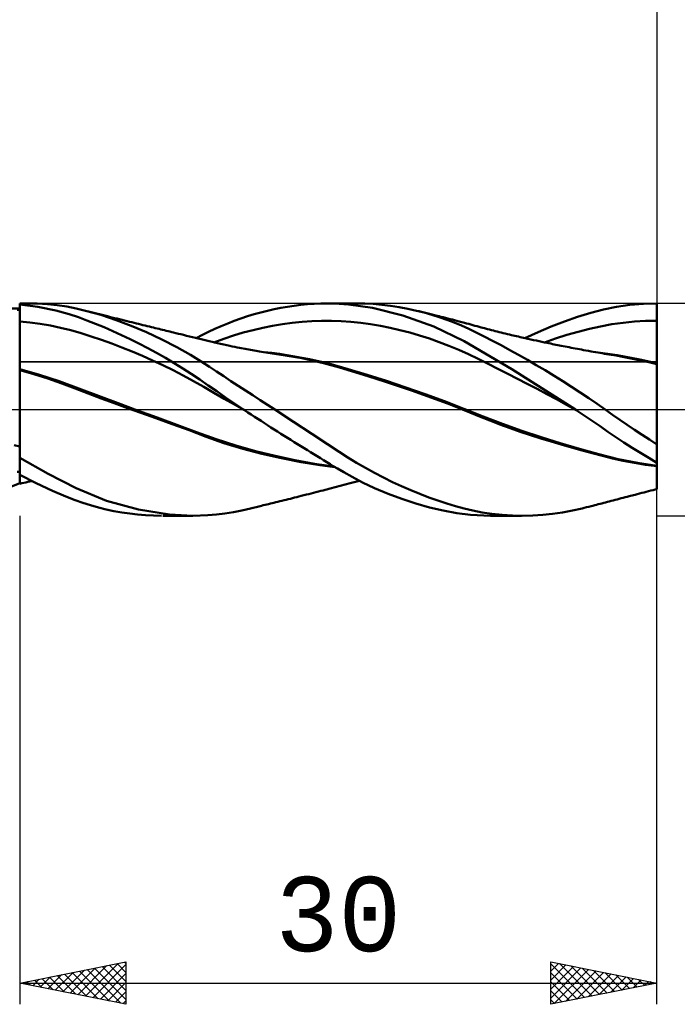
# Model space of a CAD drawing. Header units: millimetres. Extents: x -57 to 91, y -39 to 42.
# Tile 3 of 6: x 10 to 41, y -28 to 18. Entities that reach past the tile are written whole.
import ezdxf
from ezdxf.enums import TextEntityAlignment as Align

# ---------------------------------------------------------------- set-up
doc = ezdxf.new("R2010")
doc.units = ezdxf.units.MM
doc.header["$LTSCALE"] = 4.8
doc.linetypes.add('LONGDASH_DASH', pattern=[0.85, 0.4, -0.2, 0.05, -0.2])
for name, color, linetype in [('1', 4, 'CONTINUOUS'), ('2', 7, 'CONTINUOUS'), ('4', 2, 'LONGDASH_DASH'), ('CUT', 1, 'CONTINUOUS'), ('NOCUT', 7, 'CONTINUOUS'), ('SK2', 7, 'CONTINUOUS'), ('SK4', 2, 'LONGDASH_DASH')]:
    doc.layers.add(name, color=color, linetype=linetype)
doc.styles.get("Standard").update_dxf_attribs({"font": 'Monospac821 BT'})

msp = doc.modelspace()

# ---------------------------------------------------------------- linework, layer by layer
at = {"layer": '1', "color": 4, "linetype": 'CONTINUOUS', "lineweight": 50}
for p, q in [((0.433, 4.75), (10, 4.75)), ((9.888, 4.702), (10, 4.702)), ((10, 5), (10.397, 5)), ((10, 1.718), (10, 5)), ((10.86, 4.84), (10, 4.951)), ((10, 4.831), (10, 4.946)), ((10, 4.831), (10, 4.946)), ((10.001, 4.717), (10, 4.831)), ((10.001, 4.717), (10, 4.831)), ((10.001, 4.602), (10.001, 4.717)), ((10.001, 4.602), (10.001, 4.717)), ((10.83, 4.992), (10.357, 5)), ((11.302, 4.963), (10.83, 4.992)), ((11.694, 4.668), (10.86, 4.84)), ((11.77, 4.915), (11.302, 4.963)), ((12.334, 4.488), (11.694, 4.668)), ((12.222, 4.846), (11.77, 4.915)), ((12.658, 4.76), (12.222, 4.846)), ((13.102, 4.654), (12.658, 4.76)), ((13.814, 4.454), (13.102, 4.654)), ((13.232, 4.621), (13.102, 4.654)), ((21.348, 4.57), (21.663, 4.649)), ((21.663, 4.649), (21.978, 4.721)), ((21.978, 4.721), (22.294, 4.784)), ((22.294, 4.784), (22.61, 4.84)), ((22.61, 4.84), (22.925, 4.888)), ((22.925, 4.888), (23.239, 4.927)), ((23.239, 4.927), (23.551, 4.958)), ((23.551, 4.958), (23.861, 4.981)), ((23.861, 4.981), (24.17, 4.995)), ((24.17, 4.995), (24.476, 5)), ((24.818, 4.995), (24.476, 5)), ((24.49, 5), (25.844, 5)), ((25.479, 4.951), (24.818, 4.995)), ((26.609, 4.784), (25.479, 4.951)), ((26.242, 4.993), (25.848, 5)), ((26.642, 4.971), (26.242, 4.993)), ((28.04, 4.428), (26.609, 4.784)), ((27.045, 4.935), (26.642, 4.971)), ((27.452, 4.886), (27.045, 4.935)), ((27.86, 4.822), (27.452, 4.886)), ((28.269, 4.745), (27.86, 4.822)), ((28.678, 4.655), (28.269, 4.745)), ((29.039, 4.564), (28.678, 4.655)), ((28.8, 4.626), (28.678, 4.655)), ((36.878, 4.552), (37.484, 4.71)), ((37.484, 4.71), (38.093, 4.836)), ((38.093, 4.836), (38.726, 4.928)), ((38.726, 4.928), (39.363, 4.982)), ((39.363, 4.982), (40, 5)), ((39.998, 4.532), (39.999, 4.648)), ((39.998, 4.532), (39.999, 4.648)), ((39.999, 4.763), (40, 4.879)), ((39.999, 4.763), (40, 4.879)), ((39.999, 4.648), (39.999, 4.763)), ((39.999, 4.648), (39.999, 4.763)), ((40, -3.745), (40, 5)), ((40, 4.879), (40, 4.995)), ((40, 4.879), (40, 4.995)), ((10.002, 4.487), (10.001, 4.602)), ((10.002, 4.487), (10.001, 4.602)), ((10.002, 4.372), (10.002, 4.487)), ((10.002, 4.372), (10.002, 4.487)), ((10.003, 4.258), (10.002, 4.372)), ((10.003, 4.258), (10.002, 4.372)), ((10.003, 4.143), (10.003, 4.258)), ((10.003, 4.143), (10.003, 4.258)), ((12.764, 4.344), (12.334, 4.488)), ((13.165, 4.197), (12.764, 4.344)), ((13.569, 4.039), (13.165, 4.197)), ((13.361, 4.588), (13.232, 4.621)), ((13.491, 4.555), (13.361, 4.588)), ((13.62, 4.522), (13.491, 4.555)), ((13.75, 4.489), (13.62, 4.522)), ((13.879, 4.456), (13.75, 4.489)), ((14.534, 4.216), (13.814, 4.454)), ((14.009, 4.424), (13.879, 4.456)), ((14.138, 4.391), (14.009, 4.424)), ((14.227, 4.369), (14.138, 4.391)), ((14.345, 4.339), (14.227, 4.369)), ((14.463, 4.31), (14.345, 4.339)), ((14.581, 4.28), (14.463, 4.31)), ((15.255, 3.944), (14.534, 4.216)), ((14.7, 4.251), (14.581, 4.28)), ((14.818, 4.222), (14.7, 4.251)), ((14.936, 4.192), (14.818, 4.222)), ((15.054, 4.163), (14.936, 4.192)), ((19.793, 4.056), (20.102, 4.175)), ((20.102, 4.175), (20.412, 4.286)), ((20.412, 4.286), (20.724, 4.389)), ((20.724, 4.389), (21.035, 4.483)), ((21.035, 4.483), (21.348, 4.57)), ((23.751, 4.163), (24.212, 4.181)), ((24.212, 4.181), (24.673, 4.183)), ((25.134, 4.166), (24.673, 4.183)), ((29.491, 3.91), (28.04, 4.428)), ((28.922, 4.596), (28.8, 4.626)), ((29.044, 4.567), (28.922, 4.596)), ((29.397, 4.462), (29.039, 4.564)), ((29.167, 4.537), (29.044, 4.567)), ((29.289, 4.507), (29.167, 4.537)), ((29.411, 4.477), (29.289, 4.507)), ((29.753, 4.35), (29.397, 4.462)), ((29.533, 4.447), (29.411, 4.477)), ((29.655, 4.416), (29.533, 4.447)), ((29.742, 4.394), (29.655, 4.416)), ((29.829, 4.372), (29.742, 4.394)), ((30.104, 4.228), (29.753, 4.35)), ((29.937, 4.345), (29.829, 4.372)), ((30.044, 4.317), (29.937, 4.345)), ((30.152, 4.29), (30.044, 4.317)), ((30.453, 4.095), (30.104, 4.228)), ((30.26, 4.262), (30.152, 4.29)), ((30.367, 4.234), (30.26, 4.262)), ((30.475, 4.205), (30.367, 4.234)), ((30.583, 4.177), (30.475, 4.205)), ((30.69, 4.148), (30.583, 4.177)), ((35.644, 4.149), (36.264, 4.364)), ((36.264, 4.364), (36.878, 4.552)), ((38.938, 4.143), (39.467, 4.174)), ((39.467, 4.174), (39.997, 4.184)), ((39.996, 4.029), (39.997, 4.184)), ((39.997, 4.3), (39.998, 4.416)), ((39.997, 4.3), (39.998, 4.416)), ((39.997, 4.184), (39.997, 4.3)), ((39.997, 4.184), (39.997, 4.3)), ((39.998, 4.184), (39.997, 4.184)), ((39.997, 4.155), (39.997, 4.184)), ((39.997, 4.061), (39.997, 4.184)), ((39.998, 4.416), (39.998, 4.532)), ((39.998, 4.416), (39.998, 4.532)), ((39.998, 4.184), (39.999, 4.184)), ((39.998, 4.184), (39.998, 4.184)), ((40, 4.184), (39.999, 4.184)), ((39.999, 4.184), (39.999, 4.184)), ((10, 4.143), (10, 4.143)), ((10.001, 4.143), (10, 4.143)), ((10, 4.143), (10, 4.143)), ((10, 4.143), (10, 4.143)), ((10, 4.143), (10, 4.143)), ((10.001, 4.143), (10.001, 4.143)), ((10.001, 4.143), (10.001, 4.143)), ((10.002, 4.143), (10.001, 4.143)), ((10.001, 4.143), (10.001, 4.143)), ((10.001, 4.143), (10.001, 4.143)), ((10.001, 4.143), (10.001, 4.143)), ((10.001, 4.143), (10.001, 4.143)), ((10.001, 4.143), (10.001, 4.143)), ((10.001, 4.143), (10.001, 4.143)), ((10.001, 4.143), (10.001, 4.143)), ((10.002, 4.143), (10.002, 4.143)), ((10.002, 4.143), (10.002, 4.143)), ((10.002, 4.143), (10.002, 4.143)), ((10.003, 4.143), (10.002, 4.143)), ((10.002, 4.143), (10.002, 4.143)), ((10.002, 4.143), (10.002, 4.143)), ((10.002, 4.143), (10.002, 4.143)), ((10.002, 4.143), (10.002, 4.143)), ((10.002, 4.143), (10.002, 4.143)), ((10.002, 4.143), (10.002, 4.143)), ((10.004, 3.989), (10.003, 4.143)), ((10.004, 3.989), (10.003, 4.143)), ((10.484, 4.098), (10.003, 4.143)), ((10.003, 4.143), (10.003, 4.143)), ((10.003, 4.143), (10.003, 4.143)), ((10.003, 4.143), (10.003, 4.143)), ((10.003, 4.143), (10.003, 4.143)), ((10.003, 4.143), (10.003, 4.143)), ((10.004, 3.834), (10.004, 3.989)), ((10.004, 3.834), (10.004, 3.989)), ((10.005, 3.679), (10.004, 3.834)), ((10.005, 3.679), (10.004, 3.834)), ((10.965, 4.035), (10.484, 4.098)), ((11.447, 3.954), (10.965, 4.035)), ((11.928, 3.854), (11.447, 3.954)), ((12.409, 3.734), (11.928, 3.854)), ((12.89, 3.595), (12.409, 3.734)), ((13.976, 3.871), (13.569, 4.039)), ((14.383, 3.693), (13.976, 3.871)), ((15.172, 4.134), (15.054, 4.163)), ((15.281, 4.107), (15.172, 4.134)), ((15.972, 3.641), (15.255, 3.944)), ((15.39, 4.08), (15.281, 4.107)), ((15.492, 4.055), (15.39, 4.08)), ((15.594, 4.03), (15.492, 4.055)), ((15.696, 4.005), (15.594, 4.03)), ((15.798, 3.98), (15.696, 4.005)), ((15.901, 3.955), (15.798, 3.98)), ((16.003, 3.93), (15.901, 3.955)), ((16.105, 3.905), (16.003, 3.93)), ((16.207, 3.88), (16.105, 3.905)), ((16.295, 3.858), (16.207, 3.88)), ((16.383, 3.837), (16.295, 3.858)), ((16.471, 3.815), (16.383, 3.837)), ((16.559, 3.794), (16.471, 3.815)), ((16.645, 3.773), (16.559, 3.794)), ((16.73, 3.752), (16.645, 3.773)), ((16.815, 3.731), (16.73, 3.752)), ((16.901, 3.71), (16.815, 3.731)), ((16.986, 3.689), (16.901, 3.71)), ((18.891, 3.656), (19.182, 3.794)), ((19.182, 3.794), (19.485, 3.929)), ((19.485, 3.929), (19.793, 4.056)), ((20.524, 3.622), (20.985, 3.742)), ((20.985, 3.742), (21.446, 3.848)), ((21.446, 3.848), (21.907, 3.94)), ((21.907, 3.94), (22.368, 4.017)), ((22.368, 4.017), (22.829, 4.081)), ((22.829, 4.081), (23.29, 4.129)), ((23.29, 4.129), (23.751, 4.163)), ((25.595, 4.132), (25.134, 4.166)), ((26.057, 4.082), (25.595, 4.132)), ((26.518, 4.017), (26.057, 4.082)), ((26.979, 3.938), (26.518, 4.017)), ((27.44, 3.845), (26.979, 3.938)), ((27.901, 3.739), (27.44, 3.845)), ((28.362, 3.62), (27.901, 3.739)), ((30.93, 3.225), (29.491, 3.91)), ((30.799, 3.951), (30.453, 4.095)), ((30.815, 4.115), (30.69, 4.148)), ((31.143, 3.796), (30.799, 3.951)), ((30.939, 4.081), (30.815, 4.115)), ((31.038, 4.054), (30.939, 4.081)), ((31.136, 4.028), (31.038, 4.054)), ((31.234, 4.001), (31.136, 4.028)), ((31.493, 3.628), (31.143, 3.796)), ((31.332, 3.974), (31.234, 4.001)), ((31.43, 3.947), (31.332, 3.974)), ((31.528, 3.92), (31.43, 3.947)), ((31.627, 3.894), (31.528, 3.92)), ((31.725, 3.867), (31.627, 3.894)), ((31.873, 3.828), (31.725, 3.867)), ((32.021, 3.789), (31.873, 3.828)), ((32.113, 3.766), (32.021, 3.789)), ((32.205, 3.742), (32.113, 3.766)), ((32.298, 3.718), (32.205, 3.742)), ((32.39, 3.695), (32.298, 3.718)), ((34.404, 3.648), (35.023, 3.91)), ((35.023, 3.91), (35.644, 4.149)), ((36.289, 3.661), (36.819, 3.797)), ((36.819, 3.797), (37.348, 3.915)), ((37.348, 3.915), (37.878, 4.015)), ((37.878, 4.015), (38.408, 4.09)), ((38.408, 4.09), (38.938, 4.143)), ((39.995, 3.723), (39.996, 3.875)), ((39.995, 3.697), (39.996, 3.817)), ((39.995, 3.574), (39.995, 3.723)), ((39.996, 3.939), (39.997, 4.061)), ((39.996, 4.001), (39.997, 4.061)), ((39.996, 3.875), (39.996, 4.029)), ((39.996, 3.926), (39.996, 4.001)), ((39.996, 3.817), (39.996, 3.939)), ((39.997, 4.125), (39.997, 4.155)), ((39.997, 4.095), (39.997, 4.125)), ((39.997, 4.061), (39.997, 4.095)), ((10.005, 3.526), (10.005, 3.679)), ((10.005, 3.525), (10.005, 3.679)), ((10.006, 3.374), (10.005, 3.526)), ((10.006, 3.373), (10.005, 3.525)), ((10.006, 3.225), (10.006, 3.374)), ((10.006, 3.224), (10.006, 3.373)), ((13.371, 3.443), (12.89, 3.595)), ((13.853, 3.28), (13.371, 3.443)), ((14.334, 3.106), (13.853, 3.28)), ((14.792, 3.507), (14.383, 3.693)), ((15.202, 3.31), (14.792, 3.507)), ((15.616, 3.104), (15.202, 3.31)), ((16.687, 3.304), (15.972, 3.641)), ((17.398, 2.935), (16.687, 3.304)), ((17.071, 3.668), (16.986, 3.689)), ((17.156, 3.648), (17.071, 3.668)), ((17.242, 3.627), (17.156, 3.648)), ((17.357, 3.598), (17.242, 3.627)), ((17.473, 3.57), (17.357, 3.598)), ((17.588, 3.542), (17.473, 3.57)), ((17.704, 3.513), (17.588, 3.542)), ((17.847, 3.478), (17.704, 3.513)), ((17.99, 3.443), (17.847, 3.478)), ((18.133, 3.408), (17.99, 3.443)), ((18.277, 3.373), (18.133, 3.408)), ((18.407, 3.341), (18.277, 3.373)), ((18.314, 3.363), (18.604, 3.513)), ((18.537, 3.309), (18.407, 3.341)), ((18.667, 3.277), (18.537, 3.309)), ((18.604, 3.513), (18.891, 3.656)), ((18.798, 3.245), (18.667, 3.277)), ((19.141, 3.163), (19.602, 3.333)), ((19.602, 3.333), (20.063, 3.485)), ((20.063, 3.485), (20.524, 3.622)), ((28.823, 3.487), (28.362, 3.62)), ((29.284, 3.341), (28.823, 3.487)), ((29.745, 3.18), (29.284, 3.341)), ((31.863, 3.442), (31.493, 3.628)), ((32.258, 3.239), (31.863, 3.442)), ((32.482, 3.672), (32.39, 3.695)), ((32.575, 3.649), (32.482, 3.672)), ((32.667, 3.626), (32.575, 3.649)), ((32.759, 3.603), (32.667, 3.626)), ((32.857, 3.579), (32.759, 3.603)), ((32.956, 3.555), (32.857, 3.579)), ((33.054, 3.532), (32.956, 3.555)), ((33.152, 3.508), (33.054, 3.532)), ((33.232, 3.49), (33.152, 3.508)), ((33.312, 3.471), (33.232, 3.49)), ((33.393, 3.452), (33.312, 3.471)), ((33.473, 3.434), (33.393, 3.452)), ((33.553, 3.415), (33.473, 3.434)), ((33.633, 3.397), (33.553, 3.415)), ((33.713, 3.379), (33.633, 3.397)), ((33.793, 3.36), (33.713, 3.379)), ((33.786, 3.362), (34.404, 3.648)), ((33.925, 3.331), (33.793, 3.36)), ((34.057, 3.302), (33.925, 3.331)), ((34.189, 3.273), (34.057, 3.302)), ((34.321, 3.244), (34.189, 3.273)), ((34.7, 3.164), (35.229, 3.344)), ((35.229, 3.344), (35.759, 3.51)), ((35.759, 3.51), (36.289, 3.661)), ((39.993, 3.151), (39.994, 3.287)), ((39.994, 3.463), (39.995, 3.579)), ((39.994, 3.428), (39.995, 3.574)), ((39.994, 3.287), (39.994, 3.428)), ((39.995, 3.579), (39.995, 3.697)), ((10.007, 3.08), (10.006, 3.225)), ((10.007, 3.079), (10.006, 3.224)), ((10.007, 2.94), (10.007, 3.08)), ((10.007, 2.939), (10.007, 3.079)), ((10.007, 2.805), (10.007, 2.94)), ((10.007, 2.804), (10.007, 2.939)), ((10.008, 2.676), (10.007, 2.805)), ((10.008, 2.675), (10.007, 2.804)), ((14.815, 2.923), (14.334, 3.106)), ((15.296, 2.729), (14.815, 2.923)), ((16.03, 2.889), (15.616, 3.104)), ((16.444, 2.664), (16.03, 2.889)), ((18.033, 2.572), (17.398, 2.935)), ((18.926, 3.214), (18.798, 3.245)), ((19.054, 3.183), (18.926, 3.214)), ((19.183, 3.153), (19.054, 3.183)), ((19.311, 3.124), (19.183, 3.153)), ((19.457, 3.091), (19.311, 3.124)), ((19.603, 3.059), (19.457, 3.091)), ((19.75, 3.027), (19.603, 3.059)), ((19.896, 2.997), (19.75, 3.027)), ((20.008, 2.974), (19.896, 2.997)), ((20.121, 2.951), (20.008, 2.974)), ((20.233, 2.929), (20.121, 2.951)), ((20.345, 2.907), (20.233, 2.929)), ((20.432, 2.89), (20.345, 2.907)), ((20.52, 2.873), (20.432, 2.89)), ((20.607, 2.857), (20.52, 2.873)), ((20.694, 2.841), (20.607, 2.857)), ((20.781, 2.825), (20.694, 2.841)), ((20.868, 2.809), (20.781, 2.825)), ((20.956, 2.794), (20.868, 2.809)), ((21.043, 2.779), (20.956, 2.794)), ((30.206, 3.004), (29.745, 3.18)), ((30.667, 2.812), (30.206, 3.004)), ((31.128, 2.603), (30.667, 2.812)), ((33.165, 1.906), (30.93, 3.225)), ((32.663, 3.025), (32.258, 3.239)), ((33.072, 2.803), (32.663, 3.025)), ((33.486, 2.574), (33.072, 2.803)), ((34.447, 3.217), (34.321, 3.244)), ((34.574, 3.19), (34.447, 3.217)), ((34.701, 3.164), (34.574, 3.19)), ((34.828, 3.137), (34.701, 3.164)), ((34.911, 3.12), (34.828, 3.137)), ((34.995, 3.103), (34.911, 3.12)), ((35.078, 3.086), (34.995, 3.103)), ((35.161, 3.069), (35.078, 3.086)), ((35.245, 3.052), (35.161, 3.069)), ((35.328, 3.035), (35.245, 3.052)), ((35.411, 3.018), (35.328, 3.035)), ((35.495, 3.002), (35.411, 3.018)), ((35.587, 2.984), (35.495, 3.002)), ((35.679, 2.966), (35.587, 2.984)), ((35.77, 2.948), (35.679, 2.966)), ((35.862, 2.93), (35.77, 2.948)), ((35.96, 2.911), (35.862, 2.93)), ((36.058, 2.893), (35.96, 2.911)), ((36.155, 2.874), (36.058, 2.893)), ((36.253, 2.856), (36.155, 2.874)), ((36.351, 2.838), (36.253, 2.856)), ((36.448, 2.82), (36.351, 2.838)), ((36.546, 2.802), (36.448, 2.82)), ((36.644, 2.784), (36.546, 2.802)), ((36.77, 2.761), (36.644, 2.784)), ((39.992, 2.897), (39.993, 3.021)), ((39.992, 2.782), (39.992, 2.897)), ((39.992, 2.675), (39.992, 2.782)), ((39.993, 3.021), (39.993, 3.151)), ((10.008, 2.554), (10.008, 2.676)), ((10.008, 2.553), (10.008, 2.675)), ((10.008, 2.439), (10.008, 2.554)), ((10.008, 2.439), (10.008, 2.553)), ((10.009, 2.333), (10.008, 2.439)), ((10.009, 2.333), (10.008, 2.439)), ((10.009, 2.235), (10.009, 2.333)), ((10.009, 2.236), (10.009, 2.333)), ((15.777, 2.525), (15.296, 2.729)), ((16.259, 2.311), (15.777, 2.525)), ((16.857, 2.43), (16.444, 2.664)), ((17.267, 2.188), (16.857, 2.43)), ((18.543, 2.257), (18.033, 2.572)), ((21.127, 2.764), (21.043, 2.779)), ((21.211, 2.75), (21.127, 2.764)), ((21.295, 2.736), (21.211, 2.75)), ((21.379, 2.722), (21.295, 2.736)), ((21.482, 2.705), (21.379, 2.722)), ((21.584, 2.689), (21.482, 2.705)), ((21.87, 2.663), (21.516, 2.704)), ((21.686, 2.673), (21.584, 2.689)), ((21.788, 2.657), (21.686, 2.673)), ((21.89, 2.641), (21.788, 2.657)), ((22.224, 2.616), (21.87, 2.663)), ((21.992, 2.626), (21.89, 2.641)), ((22.095, 2.611), (21.992, 2.626)), ((22.197, 2.596), (22.095, 2.611)), ((23.279, 2.415), (22.197, 2.596)), ((22.577, 2.563), (22.224, 2.616)), ((22.931, 2.505), (22.577, 2.563)), ((23.285, 2.441), (22.931, 2.505)), ((24.304, 2.188), (23.279, 2.415)), ((23.639, 2.371), (23.285, 2.441)), ((24.547, 2.161), (23.639, 2.371)), ((31.589, 2.381), (31.128, 2.603)), ((32.05, 2.154), (31.589, 2.381)), ((33.902, 2.338), (33.486, 2.574)), ((34.32, 2.095), (33.902, 2.338)), ((36.897, 2.739), (36.77, 2.761)), ((37.002, 2.72), (36.897, 2.739)), ((37.107, 2.702), (37.002, 2.72)), ((37.212, 2.683), (37.107, 2.702)), ((37.458, 2.657), (37.126, 2.698)), ((37.316, 2.665), (37.212, 2.683)), ((37.421, 2.648), (37.316, 2.665)), ((37.526, 2.63), (37.421, 2.648)), ((37.791, 2.61), (37.458, 2.657)), ((37.631, 2.613), (37.526, 2.63)), ((37.736, 2.596), (37.631, 2.613)), ((38.086, 2.538), (37.736, 2.597)), ((38.123, 2.557), (37.791, 2.61)), ((38.462, 2.47), (38.086, 2.538)), ((38.456, 2.5), (38.123, 2.557)), ((38.788, 2.438), (38.456, 2.5)), ((38.845, 2.394), (38.462, 2.47)), ((39.121, 2.371), (38.788, 2.438)), ((39.228, 2.313), (38.845, 2.394)), ((39.266, 2.34), (39.121, 2.371)), ((39.411, 2.309), (39.266, 2.34)), ((39.991, 2.487), (39.992, 2.576)), ((39.991, 2.408), (39.991, 2.487)), ((39.991, 2.339), (39.991, 2.408)), ((39.991, 2.281), (39.991, 2.339)), ((39.992, 2.576), (39.992, 2.675)), ((10.001, 1.903), (10, 1.904)), ((10.001, 1.859), (10, 1.86)), ((10.003, 1.903), (10.001, 1.903)), ((10.003, 1.859), (10.001, 1.859)), ((10.005, 1.902), (10.003, 1.903)), ((10.004, 1.859), (10.003, 1.859)), ((10.005, 1.858), (10.004, 1.859)), ((10.007, 1.902), (10.005, 1.902)), ((10.007, 1.858), (10.005, 1.858)), ((10.008, 1.901), (10.007, 1.902)), ((10.008, 1.858), (10.007, 1.858)), ((10.008, 2.003), (10.009, 2.07)), ((10.008, 2.003), (10.009, 2.07)), ((10.008, 1.947), (10.008, 2.003)), ((10.008, 1.947), (10.008, 2.003)), ((10.008, 1.901), (10.008, 1.947)), ((10.008, 1.901), (10.008, 1.947)), ((10.932, 1.633), (10.008, 1.901)), ((10.008, 1.877), (10.008, 1.901)), ((10.008, 1.877), (10.008, 1.883)), ((10.008, 1.87), (10.008, 1.877)), ((10.008, 1.858), (10.008, 1.877)), ((10.666, 1.67), (10.008, 1.858)), ((10.008, 1.745), (10.008, 1.858)), ((10.008, 1.745), (10.008, 1.858)), ((10.009, 2.148), (10.009, 2.236)), ((10.009, 2.148), (10.009, 2.235)), ((10.009, 2.07), (10.009, 2.148)), ((10.009, 2.07), (10.009, 2.148)), ((16.74, 2.087), (16.259, 2.311)), ((17.221, 1.851), (16.74, 2.087)), ((17.674, 1.938), (17.267, 2.188)), ((18.077, 1.679), (17.674, 1.938)), ((18.929, 2.007), (18.543, 2.257)), ((19.265, 1.787), (18.929, 2.007)), ((25.056, 1.98), (24.304, 2.188)), ((25.456, 1.909), (24.547, 2.161)), ((25.621, 1.808), (25.056, 1.98)), ((26.364, 1.635), (25.456, 1.909)), ((32.511, 1.923), (32.05, 2.154)), ((32.972, 1.689), (32.511, 1.923)), ((36.161, -0.001), (33.165, 1.906)), ((34.738, 1.847), (34.32, 2.095)), ((39.61, 2.227), (39.228, 2.313)), ((39.557, 2.277), (39.411, 2.309)), ((39.702, 2.244), (39.557, 2.277)), ((39.992, 2.134), (39.61, 2.227)), ((39.847, 2.21), (39.702, 2.244)), ((39.992, 2.175), (39.847, 2.21)), ((39.992, 2.234), (39.991, 2.281)), ((39.992, 2.199), (39.992, 2.234)), ((39.992, 2.175), (39.992, 2.199)), ((39.996, 2.174), (39.992, 2.175)), ((39.992, 2.134), (39.992, 2.175)), ((39.992, 2.077), (39.992, 2.134)), ((39.992, 2.077), (39.992, 2.134)), ((39.993, 2.134), (39.992, 2.134)), ((39.993, 2.013), (39.992, 2.077)), ((39.993, 2.013), (39.992, 2.077)), ((39.995, 2.134), (39.993, 2.134)), ((39.993, 1.942), (39.993, 2.013)), ((39.993, 1.942), (39.993, 2.013)), ((39.993, 1.864), (39.993, 1.942)), ((39.993, 1.864), (39.993, 1.942)), ((39.993, 1.779), (39.993, 1.864)), ((39.993, 1.779), (39.993, 1.864)), ((39.996, 2.133), (39.995, 2.134)), ((39.997, 2.173), (39.996, 2.174)), ((39.997, 2.133), (39.996, 2.133)), ((39.999, 2.173), (39.997, 2.173)), ((39.999, 2.133), (39.997, 2.133)), ((40, 2.173), (39.999, 2.173)), ((40, 2.132), (39.999, 2.133)), ((10, 1.606), (10, 1.718)), ((10, 1.485), (10, 1.606)), ((10, 1.355), (10, 1.485)), ((10.006, 1.331), (10.007, 1.481)), ((10.006, 1.331), (10.007, 1.481)), ((10.007, 1.619), (10.008, 1.745)), ((10.007, 1.619), (10.008, 1.745)), ((10.007, 1.481), (10.007, 1.619)), ((10.007, 1.481), (10.007, 1.619)), ((11.329, 1.462), (10.666, 1.67)), ((11.856, 1.33), (10.932, 1.633)), ((11.989, 1.234), (11.329, 1.462)), ((17.702, 1.603), (17.221, 1.851)), ((18.183, 1.342), (17.702, 1.603)), ((18.478, 1.411), (18.077, 1.679)), ((18.872, 1.139), (18.478, 1.411)), ((19.604, 1.565), (19.265, 1.787)), ((19.946, 1.342), (19.604, 1.565)), ((26.18, 1.634), (25.621, 1.808)), ((26.741, 1.456), (26.18, 1.634)), ((27.273, 1.346), (26.364, 1.635)), ((27.308, 1.273), (26.741, 1.456)), ((33.433, 1.453), (32.972, 1.689)), ((33.894, 1.215), (33.433, 1.453)), ((35.155, 1.593), (34.738, 1.847)), ((35.571, 1.334), (35.155, 1.593)), ((39.994, 1.688), (39.993, 1.779)), ((39.994, 1.688), (39.993, 1.779)), ((39.994, 1.591), (39.994, 1.688)), ((39.994, 1.59), (39.994, 1.688)), ((39.994, 1.487), (39.994, 1.591)), ((39.994, 1.486), (39.994, 1.59)), ((39.995, 1.377), (39.994, 1.487)), ((39.995, 1.376), (39.994, 1.486)), ((10, 1.216), (10, 1.355)), ((10, 1.069), (10, 1.216)), ((10, 0.913), (10, 1.069)), ((10.005, 0.816), (10.006, 0.998)), ((10.005, 0.815), (10.006, 0.998)), ((10.006, 1.17), (10.006, 1.331)), ((10.006, 1.169), (10.006, 1.331)), ((10.006, 0.998), (10.006, 1.17)), ((10.006, 0.998), (10.006, 1.169)), ((12.78, 0.992), (11.856, 1.33)), ((12.615, 0.996), (11.989, 1.234)), ((13.224, 0.759), (12.615, 0.996)), ((13.705, 0.646), (12.78, 0.992)), ((18.665, 1.069), (18.183, 1.342)), ((19.146, 0.788), (18.665, 1.069)), ((19.273, 0.86), (18.872, 1.139)), ((20.288, 1.119), (19.946, 1.342)), ((20.632, 0.895), (20.288, 1.119)), ((28.182, 1.043), (27.273, 1.346)), ((27.878, 1.086), (27.308, 1.273)), ((28.446, 0.895), (27.878, 1.086)), ((29.09, 0.726), (28.182, 1.043)), ((34.355, 0.973), (33.894, 1.215)), ((34.816, 0.729), (34.355, 0.973)), ((35.983, 1.07), (35.571, 1.334)), ((36.391, 0.803), (35.983, 1.07)), ((39.995, 1.261), (39.995, 1.377)), ((39.995, 1.261), (39.995, 1.376)), ((39.995, 1.14), (39.995, 1.261)), ((39.995, 1.14), (39.995, 1.261)), ((39.995, 1.014), (39.995, 1.14)), ((39.995, 1.014), (39.995, 1.14)), ((39.996, 0.882), (39.995, 1.014)), ((39.996, 0.883), (39.995, 1.014)), ((10, 0.75), (10, 0.913)), ((10, 0.58), (10, 0.75)), ((10, 0.403), (10, 0.58)), ((10.004, 0.424), (10.005, 0.624)), ((10.004, 0.423), (10.005, 0.624)), ((10.005, 0.624), (10.005, 0.816)), ((10.005, 0.624), (10.005, 0.815)), ((13.839, 0.525), (13.224, 0.759)), ((14.629, 0.302), (13.705, 0.646)), ((14.455, 0.296), (13.839, 0.525)), ((19.627, 0.511), (19.146, 0.788)), ((19.693, 0.571), (19.273, 0.86)), ((20.108, 0.238), (19.627, 0.511)), ((20.117, 0.285), (19.693, 0.571)), ((20.976, 0.672), (20.632, 0.895)), ((21.319, 0.449), (20.976, 0.672)), ((29.009, 0.7), (28.446, 0.895)), ((29.576, 0.496), (29.009, 0.7)), ((29.998, 0.39), (29.09, 0.726)), ((30.142, 0.284), (29.576, 0.496)), ((35.277, 0.482), (34.816, 0.729)), ((35.738, 0.23), (35.277, 0.482)), ((36.793, 0.532), (36.391, 0.803)), ((37.18, 0.264), (36.793, 0.532)), ((39.996, 0.747), (39.996, 0.883)), ((39.996, 0.745), (39.996, 0.882)), ((39.996, 0.606), (39.996, 0.747)), ((39.996, 0.604), (39.996, 0.745)), ((39.997, 0.461), (39.996, 0.606)), ((39.997, 0.459), (39.996, 0.604)), ((10, 0.221), (10, 0.403)), ((10, 0.033), (10, 0.221)), ((10, -0.161), (10, 0.033)), ((10.003, -0.191), (10.004, 0)), ((10.004, 0.216), (10.004, 0.424)), ((10.004, 0.215), (10.004, 0.423)), ((10.004, 0), (10.004, 0.216)), ((10.004, 0), (10.004, 0.215)), ((15.068, 0.072), (14.455, 0.296)), ((15.553, -0.038), (14.629, 0.302)), ((15.701, -0.156), (15.068, 0.072)), ((20.59, -0.031), (20.108, 0.238)), ((20.543, 0), (20.117, 0.285)), ((20.551, -0.005), (20.543, 0)), ((21.664, 0.225), (21.319, 0.449)), ((22.011, 0), (21.664, 0.225)), ((30.906, 0.036), (29.998, 0.39)), ((30.694, 0.065), (30.142, 0.284)), ((31.183, -0.138), (30.694, 0.065)), ((31.815, -0.33), (30.906, 0.036)), ((36.199, -0.025), (35.738, 0.23)), ((37.557, 0), (37.18, 0.264)), ((39.997, 0.311), (39.997, 0.461)), ((39.997, 0.31), (39.997, 0.459)), ((39.997, 0.157), (39.997, 0.311)), ((39.997, 0.157), (39.997, 0.31)), ((39.998, 0), (39.997, 0.157)), ((39.998, 0), (39.997, 0.157)), ((39.998, -0.139), (39.998, 0)), ((10, -0.36), (10, -0.161)), ((10, -0.562), (10, -0.36)), ((10.002, -0.586), (10.003, -0.386)), ((10.002, -0.586), (10.003, -0.386)), ((10.003, -0.191), (10.004, 0)), ((10.003, -0.386), (10.003, -0.191)), ((10.003, -0.386), (10.003, -0.191)), ((16.478, -0.377), (15.553, -0.038)), ((16.407, -0.408), (15.701, -0.156)), ((17.171, -0.683), (16.407, -0.408)), ((17.402, -0.716), (16.478, -0.377)), ((20.559, -0.01), (20.551, -0.005)), ((20.566, -0.015), (20.559, -0.01)), ((20.574, -0.021), (20.566, -0.015)), ((20.582, -0.026), (20.574, -0.021)), ((20.59, -0.031), (20.582, -0.026)), ((20.744, -0.133), (20.59, -0.031)), ((20.898, -0.234), (20.744, -0.133)), ((21.052, -0.335), (20.898, -0.234)), ((21.207, -0.436), (21.052, -0.335)), ((21.362, -0.537), (21.207, -0.436)), ((22.887, -0.571), (22.011, 0)), ((31.652, -0.333), (31.183, -0.138)), ((32.126, -0.523), (31.652, -0.333)), ((32.724, -0.677), (31.815, -0.33)), ((36.168, -0.005), (36.161, -0.001)), ((36.174, -0.009), (36.168, -0.005)), ((36.18, -0.013), (36.174, -0.009)), ((36.187, -0.017), (36.18, -0.013)), ((36.193, -0.022), (36.187, -0.017)), ((36.199, -0.026), (36.193, -0.022)), ((36.576, -0.279), (36.199, -0.026)), ((36.95, -0.533), (36.576, -0.279)), ((37.901, -0.242), (37.557, 0)), ((38.248, -0.482), (37.901, -0.242)), ((39.998, -0.139), (39.998, 0)), ((39.998, -0.281), (39.998, -0.139)), ((39.998, -0.281), (39.998, -0.139)), ((39.998, -0.424), (39.998, -0.281)), ((39.998, -0.424), (39.998, -0.281)), ((39.998, -0.57), (39.998, -0.424)), ((39.998, -0.57), (39.998, -0.424)), ((10, -0.769), (10, -0.562)), ((10, -0.978), (10, -0.769)), ((10.002, -0.789), (10.002, -0.586)), ((10.002, -0.789), (10.002, -0.586)), ((10.002, -0.995), (10.002, -0.789)), ((10.002, -0.995), (10.002, -0.789)), ((17.974, -0.978), (17.171, -0.683)), ((18.326, -1.058), (17.402, -0.716)), ((21.517, -0.637), (21.362, -0.537)), ((21.673, -0.738), (21.517, -0.637)), ((21.829, -0.838), (21.673, -0.738)), ((21.986, -0.938), (21.829, -0.838)), ((23.751, -1.138), (22.887, -0.571)), ((32.602, -0.704), (32.126, -0.523)), ((33.081, -0.878), (32.602, -0.704)), ((33.632, -1.001), (32.724, -0.677)), ((33.563, -1.044), (33.081, -0.878)), ((37.32, -0.788), (36.95, -0.533)), ((37.687, -1.042), (37.32, -0.788)), ((38.596, -0.719), (38.248, -0.482)), ((38.947, -0.954), (38.596, -0.719)), ((39.999, -0.718), (39.998, -0.57)), ((39.999, -0.717), (39.998, -0.57)), ((39.999, -0.866), (39.999, -0.717)), ((39.999, -0.867), (39.999, -0.718)), ((39.999, -1.016), (39.999, -0.866)), ((39.999, -1.017), (39.999, -0.867)), ((10, -1.189), (10, -0.978)), ((10, -1.402), (10, -1.189)), ((10.001, -1.413), (10.002, -1.203)), ((10.001, -1.413), (10.002, -1.203)), ((10.002, -1.203), (10.002, -0.995)), ((10.002, -1.203), (10.002, -0.995)), ((18.78, -1.281), (17.974, -0.978)), ((19.25, -1.394), (18.326, -1.058)), ((19.614, -1.576), (18.78, -1.281)), ((22.142, -1.038), (21.986, -0.938)), ((22.298, -1.137), (22.142, -1.038)), ((22.455, -1.236), (22.298, -1.137)), ((22.611, -1.335), (22.455, -1.236)), ((22.767, -1.433), (22.611, -1.335)), ((24.485, -1.626), (23.751, -1.138)), ((34.048, -1.205), (33.563, -1.044)), ((34.541, -1.304), (33.632, -1.001)), ((34.532, -1.358), (34.048, -1.205)), ((35.013, -1.505), (34.532, -1.358)), ((35.45, -1.588), (34.541, -1.304)), ((38.061, -1.296), (37.687, -1.042)), ((38.446, -1.551), (38.061, -1.296)), ((39.298, -1.186), (38.947, -0.954)), ((39.649, -1.414), (39.298, -1.186)), ((39.999, -1.168), (39.999, -1.016)), ((39.999, -1.168), (39.999, -1.017)), ((40, -1.32), (39.999, -1.168)), ((40, -1.32), (39.999, -1.168)), ((40, -1.472), (40, -1.32)), ((40, -1.472), (40, -1.32)), ((10, -1.745), (9.733, -1.68)), ((10, -1.617), (10, -1.402)), ((10, -1.709), (10, -1.617)), ((10, -1.8), (10, -1.709)), ((10, -1.892), (10, -1.8)), ((10, -2.046), (10.001, -1.835)), ((10, -2.047), (10.001, -1.835)), ((10.001, -1.624), (10.001, -1.413)), ((10.001, -1.624), (10.001, -1.413)), ((10.001, -1.835), (10.001, -1.624)), ((10.001, -1.835), (10.001, -1.624)), ((20.174, -1.694), (19.25, -1.394)), ((20.503, -1.847), (19.614, -1.576)), ((21.099, -1.957), (20.174, -1.694)), ((21.402, -2.083), (20.503, -1.847)), ((22.923, -1.531), (22.767, -1.433)), ((23.078, -1.628), (22.923, -1.531)), ((23.233, -1.725), (23.078, -1.628)), ((23.388, -1.821), (23.233, -1.725)), ((23.542, -1.917), (23.388, -1.821)), ((25.034, -1.991), (24.485, -1.626)), ((35.496, -1.649), (35.013, -1.505)), ((36.358, -1.856), (35.45, -1.588)), ((35.983, -1.789), (35.496, -1.649)), ((36.47, -1.926), (35.983, -1.789)), ((38.834, -1.8), (38.446, -1.551)), ((39.222, -2.042), (38.834, -1.8)), ((40, -1.639), (39.649, -1.414)), ((40, -1.625), (40, -1.472)), ((40, -1.625), (40, -1.472)), ((10, -1.984), (10, -1.892)), ((10, -2.075), (10, -1.984)), ((10, -2.258), (10, -2.046)), ((10, -2.258), (10, -2.047)), ((10, -2.167), (10, -2.075)), ((10, -2.258), (10, -2.167)), ((10, -2.26), (10, -2.258)), ((10, -2.262), (10, -2.26)), ((10, -2.264), (10, -2.262)), ((10, -2.266), (10, -2.264)), ((10, -2.268), (10, -2.266)), ((10, -2.27), (10, -2.268)), ((10, -2.272), (10, -2.27)), ((11.34, -3.024), (10, -2.272)), ((10, -3.08), (10, -2.272)), ((22.023, -2.186), (21.099, -1.957)), ((22.324, -2.291), (21.402, -2.083)), ((22.947, -2.385), (22.023, -2.186)), ((23.246, -2.47), (22.324, -2.291)), ((23.696, -2.012), (23.542, -1.917)), ((23.849, -2.107), (23.696, -2.012)), ((24.002, -2.201), (23.849, -2.107)), ((24.154, -2.294), (24.002, -2.201)), ((24.306, -2.387), (24.154, -2.294)), ((25.449, -2.258), (25.034, -1.991)), ((25.86, -2.51), (25.449, -2.258)), ((37.266, -2.106), (36.358, -1.856)), ((36.954, -2.059), (36.47, -1.926)), ((37.429, -2.184), (36.954, -2.059)), ((38.175, -2.33), (37.266, -2.106)), ((37.9, -2.301), (37.429, -2.184)), ((38.407, -2.413), (37.9, -2.301)), ((39.611, -2.279), (39.222, -2.042)), ((40, -2.508), (39.611, -2.279)), ((23.871, -2.553), (22.947, -2.385)), ((24.131, -2.615), (23.246, -2.47)), ((24.795, -2.688), (23.871, -2.553)), ((24.833, -2.711), (24.131, -2.615)), ((24.458, -2.48), (24.306, -2.387)), ((24.609, -2.572), (24.458, -2.48)), ((24.76, -2.663), (24.609, -2.572)), ((24.953, -2.779), (24.76, -2.663)), ((25.251, -2.954), (24.953, -2.779)), ((26.275, -2.75), (25.86, -2.51)), ((26.696, -2.981), (26.275, -2.75)), ((39.084, -2.51), (38.175, -2.33)), ((38.936, -2.513), (38.407, -2.413)), ((39.464, -2.599), (38.936, -2.513)), ((39.992, -2.649), (39.084, -2.51)), ((39.992, -2.671), (39.464, -2.599)), ((39.992, -2.527), (39.992, -2.504)), ((39.992, -2.527), (39.992, -2.504)), ((39.992, -2.551), (39.992, -2.527)), ((39.992, -2.551), (39.992, -2.527)), ((39.992, -2.575), (39.992, -2.551)), ((39.992, -2.575), (39.992, -2.551)), ((39.992, -2.6), (39.992, -2.575)), ((39.992, -2.6), (39.992, -2.575)), ((39.992, -2.624), (39.992, -2.6)), ((39.992, -2.624), (39.992, -2.6)), ((39.992, -2.649), (39.992, -2.624)), ((39.992, -2.649), (39.992, -2.624)), ((39.995, -2.65), (39.992, -2.649)), ((39.992, -2.653), (39.992, -2.649)), ((39.992, -2.653), (39.992, -2.649)), ((39.992, -2.656), (39.992, -2.653)), ((39.992, -2.656), (39.992, -2.653)), ((39.992, -2.659), (39.992, -2.656)), ((39.992, -2.659), (39.992, -2.656)), ((39.992, -2.662), (39.992, -2.659)), ((39.992, -2.662), (39.992, -2.659)), ((39.992, -2.665), (39.992, -2.662)), ((39.992, -2.665), (39.992, -2.662)), ((39.992, -2.668), (39.992, -2.665)), ((39.992, -2.668), (39.992, -2.665)), ((39.992, -2.671), (39.992, -2.668)), ((39.992, -2.671), (39.992, -2.668)), ((39.992, -2.797), (39.992, -2.671)), ((39.992, -2.797), (39.992, -2.671)), ((39.993, -2.671), (39.992, -2.671)), ((39.996, -2.672), (39.993, -2.671)), ((39.996, -2.65), (39.995, -2.65)), ((39.997, -2.65), (39.996, -2.65)), ((39.997, -2.672), (39.996, -2.672)), ((39.999, -2.65), (39.997, -2.65)), ((39.999, -2.672), (39.997, -2.672)), ((40, -2.651), (39.999, -2.65)), ((40, -2.672), (39.999, -2.672)), ((9.888, -2.934), (10, -2.933)), ((10.778, -3.466), (10, -3.08)), ((10, -3.176), (10, -3.08)), ((10, -3.259), (10, -3.176)), ((10.006, -3.222), (10.007, -3.104)), ((10.006, -3.221), (10.007, -3.104)), ((10.006, -3.318), (10.006, -3.221)), ((10.006, -3.319), (10.006, -3.222)), ((10.007, -3.087), (10.007, -3.084)), ((10.007, -3.086), (10.007, -3.084)), ((10.007, -3.089), (10.007, -3.086)), ((10.007, -3.09), (10.007, -3.087)), ((10.007, -3.091), (10.007, -3.089)), ((10.007, -3.094), (10.007, -3.09)), ((10.007, -3.094), (10.007, -3.091)), ((10.007, -3.097), (10.007, -3.094)), ((10.007, -3.097), (10.007, -3.094)), ((10.007, -3.1), (10.007, -3.097)), ((10.007, -3.099), (10.007, -3.097)), ((10.007, -3.104), (10.007, -3.1)), ((12.657, -3.705), (11.34, -3.024)), ((25.648, -3.175), (25.251, -2.954)), ((26.136, -3.427), (25.648, -3.175)), ((27.121, -3.201), (26.696, -2.981)), ((27.549, -3.411), (27.121, -3.201)), ((39.993, -2.915), (39.992, -2.797)), ((39.993, -2.915), (39.992, -2.797)), ((39.993, -3.027), (39.993, -2.915)), ((39.993, -3.027), (39.993, -2.915)), ((39.993, -3.131), (39.993, -3.027)), ((39.993, -3.131), (39.993, -3.027)), ((39.994, -3.228), (39.993, -3.131)), ((39.994, -3.228), (39.993, -3.131)), ((39.994, -3.317), (39.994, -3.228)), ((39.994, -3.317), (39.994, -3.228)), ((9.431, -3.706), (10, -3.463)), ((10, -3.331), (10, -3.259)), ((10, -3.389), (10, -3.331)), ((10, -3.435), (10, -3.389)), ((10, -3.468), (10, -3.435)), ((10, -3.488), (10, -3.468)), ((10, -3.494), (10, -3.488)), ((10, -3.494), (10.001, -3.494)), ((10.001, -3.494), (10.002, -3.494)), ((10.002, -3.494), (10.003, -3.494)), ((10.003, -3.494), (10.003, -3.493)), ((10.003, -3.493), (10.004, -3.493)), ((10.003, -3.494), (10.003, -3.494)), ((10.004, -3.482), (10.005, -3.449)), ((10.004, -3.482), (10.005, -3.449)), ((10.004, -3.493), (10.098, -3.472)), ((10.004, -3.493), (10.004, -3.482)), ((10.004, -3.493), (10.004, -3.482)), ((10.005, -3.395), (10.006, -3.318)), ((10.005, -3.395), (10.006, -3.319)), ((10.005, -3.449), (10.005, -3.395)), ((10.005, -3.449), (10.005, -3.395)), ((10.098, -3.472), (10.191, -3.45)), ((10.191, -3.45), (10.285, -3.428)), ((10.285, -3.428), (10.379, -3.407)), ((10.379, -3.407), (10.473, -3.385)), ((10.473, -3.385), (10.566, -3.364)), ((11.544, -3.82), (10.778, -3.466)), ((14.094, -4.294), (12.657, -3.705)), ((24.557, -3.733), (24.678, -3.701)), ((24.678, -3.701), (24.795, -3.67)), ((24.795, -3.67), (24.913, -3.639)), ((24.913, -3.639), (25.031, -3.607)), ((25.031, -3.607), (25.149, -3.576)), ((25.149, -3.576), (25.266, -3.546)), ((25.266, -3.546), (25.385, -3.515)), ((25.385, -3.515), (25.497, -3.487)), ((25.497, -3.487), (25.622, -3.455)), ((25.622, -3.455), (25.75, -3.424)), ((25.75, -3.424), (25.878, -3.392)), ((25.878, -3.392), (26.007, -3.362)), ((26.707, -3.696), (26.136, -3.427)), ((27.344, -3.965), (26.707, -3.696)), ((27.979, -3.61), (27.549, -3.411)), ((28.409, -3.797), (27.979, -3.61)), ((39.994, -3.446), (39.994, -3.317)), ((39.994, -3.447), (39.994, -3.317)), ((39.995, -3.554), (39.994, -3.446)), ((39.995, -3.554), (39.994, -3.447)), ((39.995, -3.638), (39.995, -3.554)), ((39.995, -3.638), (39.995, -3.554)), ((39.996, -3.698), (39.995, -3.638)), ((39.996, -3.698), (39.995, -3.638)), ((39.997, -3.734), (39.996, -3.698)), ((39.997, -3.734), (39.996, -3.698)), ((12.174, -4.088), (11.544, -3.82)), ((12.611, -4.26), (12.174, -4.088)), ((22.742, -4.196), (22.842, -4.171)), ((22.842, -4.171), (22.941, -4.146)), ((22.941, -4.146), (23.041, -4.122)), ((23.041, -4.122), (23.141, -4.096)), ((23.141, -4.096), (23.249, -4.069)), ((23.249, -4.069), (23.382, -4.036)), ((23.382, -4.036), (23.501, -4.006)), ((23.501, -4.006), (23.613, -3.977)), ((23.613, -3.977), (23.724, -3.949)), ((23.724, -3.949), (23.836, -3.92)), ((23.836, -3.92), (23.948, -3.891)), ((23.948, -3.891), (24.06, -3.862)), ((24.06, -3.862), (24.171, -3.833)), ((24.171, -3.833), (24.287, -3.803)), ((24.287, -3.803), (24.375, -3.78)), ((24.375, -3.78), (24.455, -3.759)), ((24.455, -3.759), (24.557, -3.733)), ((27.993, -4.208), (27.344, -3.965)), ((28.838, -3.973), (28.409, -3.797)), ((29.264, -4.137), (28.838, -3.973)), ((29.687, -4.288), (29.264, -4.137)), ((38.308, -4.178), (38.402, -4.153)), ((38.402, -4.153), (38.496, -4.129)), ((38.496, -4.129), (38.59, -4.104)), ((38.59, -4.104), (38.684, -4.08)), ((38.684, -4.08), (38.754, -4.062)), ((38.754, -4.062), (38.825, -4.044)), ((38.825, -4.044), (38.895, -4.025)), ((38.895, -4.025), (38.966, -4.007)), ((38.966, -4.007), (39.072, -3.98)), ((39.072, -3.98), (39.178, -3.953)), ((39.178, -3.953), (39.285, -3.926)), ((39.285, -3.926), (39.391, -3.899)), ((39.391, -3.899), (39.497, -3.872)), ((39.497, -3.872), (39.604, -3.845)), ((39.604, -3.845), (39.71, -3.818)), ((39.71, -3.818), (39.817, -3.791)), ((39.817, -3.791), (39.907, -3.769)), ((39.907, -3.769), (39.997, -3.746)), ((39.997, -3.746), (39.997, -3.734)), ((39.997, -3.746), (39.997, -3.734)), ((39.997, -3.746), (39.997, -3.746)), ((39.997, -3.746), (39.998, -3.746)), ((39.997, -3.746), (39.997, -3.746)), ((39.997, -3.746), (39.997, -3.746)), ((39.998, -3.746), (39.999, -3.746)), ((39.999, -3.746), (40, -3.745)), ((12.972, -4.389), (12.611, -4.26)), ((13.336, -4.505), (12.972, -4.389)), ((13.702, -4.608), (13.336, -4.505)), ((14.07, -4.698), (13.702, -4.608)), ((15.599, -4.713), (14.094, -4.294)), ((20.866, -4.653), (20.996, -4.622)), ((20.996, -4.622), (21.127, -4.591)), ((21.127, -4.591), (21.258, -4.559)), ((21.258, -4.559), (21.385, -4.528)), ((21.385, -4.528), (21.468, -4.508)), ((21.468, -4.508), (21.552, -4.488)), ((21.552, -4.488), (21.635, -4.468)), ((21.635, -4.468), (21.718, -4.448)), ((21.718, -4.448), (21.801, -4.427)), ((21.801, -4.427), (21.884, -4.407)), ((21.884, -4.407), (21.967, -4.387)), ((21.967, -4.387), (22.051, -4.366)), ((22.051, -4.366), (22.15, -4.342)), ((22.15, -4.342), (22.248, -4.318)), ((22.248, -4.318), (22.345, -4.294)), ((22.345, -4.294), (22.442, -4.27)), ((22.442, -4.27), (22.542, -4.246)), ((22.542, -4.246), (22.642, -4.221)), ((22.642, -4.221), (22.742, -4.196)), ((28.642, -4.421), (27.993, -4.208)), ((29.292, -4.604), (28.642, -4.421)), ((29.941, -4.755), (29.292, -4.604)), ((30.104, -4.426), (29.687, -4.288)), ((30.516, -4.551), (30.104, -4.426)), ((30.926, -4.662), (30.516, -4.551)), ((36.473, -4.655), (36.579, -4.629)), ((36.579, -4.629), (36.685, -4.603)), ((36.685, -4.603), (36.791, -4.576)), ((36.791, -4.576), (36.897, -4.549)), ((36.897, -4.549), (36.982, -4.528)), ((36.982, -4.528), (37.067, -4.506)), ((37.067, -4.506), (37.152, -4.484)), ((37.152, -4.484), (37.237, -4.461)), ((37.237, -4.461), (37.322, -4.439)), ((37.322, -4.439), (37.407, -4.417)), ((37.407, -4.417), (37.492, -4.394)), ((37.492, -4.394), (37.577, -4.371)), ((37.577, -4.371), (37.665, -4.348)), ((37.665, -4.348), (37.754, -4.324)), ((37.754, -4.324), (37.843, -4.3)), ((37.843, -4.3), (37.931, -4.277)), ((37.931, -4.277), (38.025, -4.252)), ((38.025, -4.252), (38.119, -4.227)), ((38.119, -4.227), (38.214, -4.203)), ((38.214, -4.203), (38.308, -4.178)), ((14.438, -4.776), (14.07, -4.698)), ((14.807, -4.843), (14.438, -4.776)), ((15.179, -4.897), (14.807, -4.843)), ((15.552, -4.94), (15.179, -4.897)), ((15.926, -4.972), (15.552, -4.94)), ((17.05, -4.943), (15.599, -4.713)), ((16.301, -4.992), (15.926, -4.972)), ((16.675, -5), (16.301, -4.992)), ((18.154, -5), (16.736, -5)), ((18.155, -5), (17.05, -4.943)), ((18.155, -5), (18.861, -4.975)), ((18.861, -4.975), (19.257, -4.938)), ((19.257, -4.938), (19.655, -4.888)), ((19.655, -4.888), (20.057, -4.823)), ((20.057, -4.823), (20.46, -4.745)), ((20.46, -4.745), (20.866, -4.653)), ((30.585, -4.873), (29.941, -4.755)), ((31.229, -4.955), (30.585, -4.873)), ((31.335, -4.76), (30.926, -4.662)), ((32.168, -5), (31.229, -4.955)), ((31.763, -4.845), (31.335, -4.76)), ((32.227, -4.914), (31.763, -4.845)), ((33.616, -5), (32.181, -5)), ((32.707, -4.964), (32.227, -4.914)), ((33.193, -4.993), (32.707, -4.964)), ((33.685, -5), (33.193, -4.993)), ((33.685, -5), (34.152, -4.988)), ((34.152, -4.988), (34.621, -4.958)), ((34.621, -4.958), (35.089, -4.91)), ((35.089, -4.91), (35.555, -4.843)), ((35.555, -4.843), (36.017, -4.758)), ((36.017, -4.758), (36.473, -4.655))]:
    msp.add_line(p, q, dxfattribs=at)
at = {"layer": '2', "color": 7, "linetype": 'CONTINUOUS', "lineweight": 25}
for p, q in [((40, 28), (40, 5)), ((53, 5), (40, 5)), ((40, -28), (40, 0)), ((10, -5), (10, -28)), ((40, -5), (53, -5)), ((10, -27), (15, -26)), ((12.03, -27.406), (13.044, -26.391)), ((12.383, -27.477), (13.575, -26.285)), ((12.737, -27.547), (14.105, -26.179)), ((13.09, -27.618), (14.635, -26.073)), ((13.171, -26.366), (14.757, -27.951)), ((13.444, -27.689), (15, -26.133)), ((13.525, -26.295), (15, -27.77)), ((13.879, -26.224), (15, -27.346)), ((14.232, -26.154), (15, -26.922)), ((14.586, -26.083), (15, -26.497)), ((14.939, -26.012), (15, -26.073)), ((15, -26), (15, -28)), ((35, -28), (35, -26)), ((35, -26), (40, -27)), ((35, -26.01), (35.008, -26.002)), ((35, -26.434), (35.362, -26.072)), ((35, -26.09), (36.591, -27.682)), ((35, -26.858), (35.715, -26.143)), ((35, -27.283), (36.069, -26.214)), ((35, -27.707), (36.422, -26.284)), ((35.164, -27.967), (36.776, -26.355)), ((35.417, -26.083), (36.945, -27.611)), ((35.948, -26.19), (37.298, -27.54)), ((36.478, -26.296), (37.652, -27.47)), ((37.008, -26.402), (38.006, -27.399)), ((10.615, -27.123), (10.923, -26.815)), ((10.697, -26.861), (11.045, -27.209)), ((10.969, -27.194), (11.453, -26.709)), ((11.05, -26.79), (11.575, -27.315)), ((11.322, -27.264), (11.984, -26.603)), ((11.404, -26.719), (12.105, -27.421)), ((11.676, -27.335), (12.514, -26.497)), ((11.757, -26.649), (12.636, -27.527)), ((12.111, -26.578), (13.166, -27.633)), ((12.464, -26.507), (13.696, -27.739)), ((12.818, -26.436), (14.227, -27.845)), ((13.797, -27.759), (15, -26.557)), ((35, -26.515), (36.238, -27.752)), ((35.694, -27.861), (37.13, -26.426)), ((36.225, -27.755), (37.483, -26.497)), ((36.755, -27.649), (37.837, -26.567)), ((37.285, -27.543), (38.19, -26.638)), ((37.539, -26.508), (38.359, -27.328)), ((37.816, -27.437), (38.544, -26.709)), ((38.069, -26.614), (38.713, -27.257)), ((38.346, -27.331), (38.897, -26.779)), ((38.599, -26.72), (39.066, -27.187)), ((38.876, -27.225), (39.251, -26.85)), ((39.13, -26.826), (39.42, -27.116)), ((10, -27), (40, -27)), ((15, -28), (10, -27)), ((10.262, -27.052), (10.393, -26.921)), ((10.343, -26.931), (10.514, -27.103)), ((14.151, -27.83), (15, -26.981)), ((35, -26.939), (35.884, -27.823)), ((40, -27), (35, -28)), ((39.407, -27.119), (39.604, -26.921)), ((39.66, -26.932), (39.773, -27.045)), ((39.937, -27.013), (39.958, -26.992)), ((14.504, -27.901), (15, -27.405)), ((35, -27.363), (35.531, -27.894)), ((35, -27.788), (35.177, -27.965)), ((14.858, -27.972), (15, -27.83))]:
    msp.add_line(p, q, dxfattribs=at)
at = {"layer": '4', "color": 2, "linetype": 'LONGDASH_DASH', "lineweight": 25}
msp.add_line((0, 0), (40, 0), dxfattribs=at)
at = {"layer": 'CUT', "color": 1, "linetype": 'CONTINUOUS', "lineweight": 25}
for p, q in [((40, 5), (10, 5)), ((10, 5), (10, 4.995)), ((10, 4.995), (10.01, 2.25)), ((39.99, 2.25), (40, 4.995)), ((40, 4.995), (40, 5)), ((10.01, 2.25), (39.99, 2.25))]:
    msp.add_line(p, q, dxfattribs=at)
at = {"layer": 'NOCUT', "color": 7, "linetype": 'CONTINUOUS', "lineweight": 25}
for p, q in [((10, 4.75), (0.433, 4.75)), ((10.01, 2.25), (10, 4.995)), ((10, 4.995), (10, 4.75)), ((40, 4.995), (39.99, 2.25)), ((40, 0), (40, 4.995)), ((39.99, 2.25), (10.01, 2.25)), ((0, 0), (40, 0))]:
    msp.add_line(p, q, dxfattribs=at)
at = {"layer": 'SK2', "color": 7, "linetype": 'CONTINUOUS', "lineweight": 25}
msp.add_line((40, 38), (40, 0), dxfattribs=at)
at = {"layer": 'SK4', "color": 2, "linetype": 'LONGDASH_DASH', "lineweight": 25}
msp.add_line((-46, 0), (46, 0), dxfattribs=at)

# ---------------------------------------------------------------- texts
at = {"layer": '2', "color": 7, "linetype": 'CONTINUOUS', "lineweight": 25}
msp.add_text('30', height=3.5, dxfattribs=at).set_placement((25, -25.5), align=Align.CENTER)

doc.saveas('drawing.dxf')
